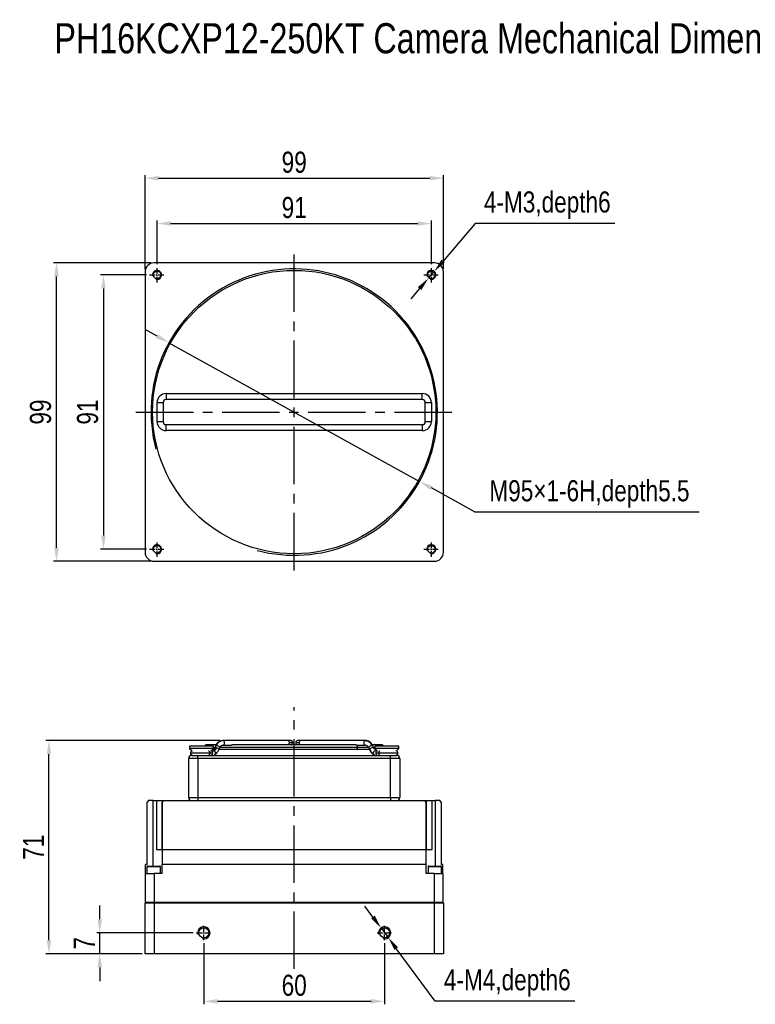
# Model space of a CAD drawing. Header units: millimetres. Extents: x 0 to 14224, y 0 to 1602.
# Tile 1 of 8: x 13692 to 13936, y 1275 to 1602. Entities that reach past the tile are written whole.
import ezdxf

# ---------------------------------------------------------------- set-up
doc = ezdxf.new("R2010")
doc.units = ezdxf.units.MM
doc.linetypes.add('CENTER', pattern=[50.8, 31.75, -6.35, 6.35, -6.35])
doc.linetypes.add('CENTER2', pattern=[28.575, 19.05, -3.175, 3.175, -3.175])
for name, color, linetype, lineweight in [('粗实线', 7, 'Continuous', 50), ('细实线', 3, 'Continuous', 25), ('细点画线', 1, 'CENTER2', 25)]:
    doc.layers.add(name, color=color, linetype=linetype, lineweight=lineweight)
doc.styles.add('iTek', font='txt', dxfattribs={"width": 0.8, "height": 7})
doc.dimstyles.new('iTek', dxfattribs={"dimscale": 0, "dimtxt": 7, "dimasz": 4.5, "dimexe": 1, "dimexo": 1, "dimgap": 1.5, "dimtad": 1, "dimtoh": 1, "dimdsep": 46, "dimtxsty": 'iTek', "dimcen": 4, "dimclrd": 256, "dimclre": 256, "dimclrt": 256, "dimazin": 2, "dimtfac": 1, "dimtmove": 0, "dimatfit": 3, "dimfxl": 1, "dimlwd": -1, "dimlwe": -1, "dimarcsym": 0})

# ---------------------------------------------------------------- blocks, each defined once
blk = doc.blocks.new('*D76')
at = {"layer": 'Defpoints', "color": 0}
for p in [(13828.12, 1534.21), (13737.12, 1519.68), (13828.12, 1519.68), (14172.47, 1430.38), (14187.47, 1430.38), (14187.47, 1402.62)]:
    blk.add_point(p, dxfattribs=at)
at = {"layer": '细实线'}
for p, q in [((13737.12, 1520.68), (13737.12, 1535.21)), ((13828.12, 1520.68), (13828.12, 1535.21)), ((13741.62, 1534.21), (13823.62, 1534.21)), ((14172.47, 1429.38), (14172.47, 1401.62)), ((14187.47, 1429.38), (14187.47, 1401.62)), ((14176.97, 1402.62), (14182.97, 1402.62))]:
    blk.add_line(p, q, dxfattribs=at)
for points in [[(13741.62, 1534.96), (13741.62, 1533.46), (13737.12, 1534.21)], [(13823.62, 1534.96), (13823.62, 1533.46), (13828.12, 1534.21)], [(14176.97, 1403.37), (14176.97, 1401.87), (14172.47, 1402.62)], [(14182.97, 1403.37), (14182.97, 1401.87), (14187.47, 1402.62)]]:
    blk.add_solid(points, dxfattribs=at)
at = {"layer": '细实线', "char_height": 7, "attachment_point": 5, "style": 'iTek'}
for s, insert in [('91', (13782.62, 1539.48)), ('15', (14179.97, 1407.8))]:
    blk.add_mtext(s, dxfattribs=dict(at, insert=insert))
blk = doc.blocks.new('*D77')
at = {"layer": 'Defpoints', "color": 0}
for p in [(13832.12, 1549.25), (13733.12, 1518.18), (13832.12, 1518.18)]:
    blk.add_point(p, dxfattribs=at)
at = {"layer": '细实线'}
for p, q in [((13733.12, 1519.18), (13733.12, 1550.25)), ((13737.62, 1549.25), (13827.62, 1549.25)), ((13832.12, 1519.18), (13832.12, 1550.25))]:
    blk.add_line(p, q, dxfattribs=at)
for points in [[(13737.62, 1550), (13737.62, 1548.5), (13733.12, 1549.25)], [(13827.62, 1550), (13827.62, 1548.5), (13832.12, 1549.25)]]:
    blk.add_solid(points, dxfattribs=at)
at = {"layer": '细实线', "insert": (13782.62, 1554.51), "char_height": 7, "attachment_point": 5, "style": 'iTek'}
blk.add_mtext('99', dxfattribs=at)
blk = doc.blocks.new('*D78')
at = {"layer": 'Defpoints', "color": 0}
for p in [(13734.62, 1517.18), (13719.34, 1426.18), (13734.62, 1426.18)]:
    blk.add_point(p, dxfattribs=at)
at = {"layer": '细实线'}
for p, q in [((13733.62, 1517.18), (13718.34, 1517.18)), ((13719.34, 1512.68), (13719.34, 1430.68)), ((13733.62, 1426.18), (13718.34, 1426.18))]:
    blk.add_line(p, q, dxfattribs=at)
for points in [[(13718.59, 1512.68), (13720.09, 1512.68), (13719.34, 1517.18)], [(13718.59, 1430.68), (13720.09, 1430.68), (13719.34, 1426.18)]]:
    blk.add_solid(points, dxfattribs=at)
at = {"layer": '细实线', "insert": (13714.08, 1471.68), "char_height": 7, "attachment_point": 5, "rotation": 90, "style": 'iTek'}
blk.add_mtext('91', dxfattribs=at)
blk = doc.blocks.new('*D79')
at = {"layer": 'Defpoints', "color": 0}
for p in [(13703.74, 1521.18), (13736.12, 1521.18), (13736.12, 1422.18)]:
    blk.add_point(p, dxfattribs=at)
at = {"layer": '细实线'}
for p, q in [((13735.12, 1521.18), (13702.74, 1521.18)), ((13703.74, 1426.68), (13703.74, 1516.68)), ((13735.12, 1422.18), (13702.74, 1422.18))]:
    blk.add_line(p, q, dxfattribs=at)
for points in [[(13702.99, 1516.68), (13704.49, 1516.68), (13703.74, 1521.18)], [(13702.99, 1426.68), (13704.49, 1426.68), (13703.74, 1422.18)]]:
    blk.add_solid(points, dxfattribs=at)
at = {"layer": '细实线', "insert": (13698.47, 1471.68), "char_height": 7, "attachment_point": 5, "rotation": 90, "style": 'iTek'}
blk.add_mtext('99', dxfattribs=at)
blk = doc.blocks.new('*D80')
at = {"layer": 'Defpoints', "color": 0}
for p in [(13827.14, 1516.04), (13829.1, 1518.31)]:
    blk.add_point(p, dxfattribs=at)
at = {"layer": '细实线'}
for p, q in [((13842.7, 1534.21), (13832.02, 1521.73)), ((13888.97, 1534.21), (13842.7, 1534.21)), ((13827.14, 1516.04), (13829.1, 1518.31)), ((13824.22, 1512.62), (13821.29, 1509.2))]:
    blk.add_line(p, q, dxfattribs=at)
for points in [[(13831.45, 1522.22), (13832.59, 1521.25), (13829.1, 1518.31)], [(13823.65, 1513.11), (13824.79, 1512.13), (13827.14, 1516.04)]]:
    blk.add_solid(points, dxfattribs=at)
at = {"layer": '细实线', "insert": (13866.59, 1540.3), "char_height": 7, "attachment_point": 5, "style": 'iTek'}
blk.add_mtext('4-M3,depth6', dxfattribs=at)
blk = doc.blocks.new('*D81')
at = {"layer": 'Defpoints', "color": 0}
for p in [(13741.06, 1494.67), (13824.18, 1448.68)]:
    blk.add_point(p, dxfattribs=at)
at = {"layer": '细实线'}
for p, q in [((13737.12, 1496.85), (13733.18, 1499.03)), ((13741.06, 1494.67), (13824.18, 1448.68)), ((13842.7, 1438.43), (13828.12, 1446.5)), ((13916.98, 1438.43), (13842.7, 1438.43))]:
    blk.add_line(p, q, dxfattribs=at)
for points in [[(13737.48, 1497.51), (13736.76, 1496.19), (13741.06, 1494.67)], [(13828.48, 1447.16), (13827.76, 1445.84), (13824.18, 1448.68)]]:
    blk.add_solid(points, dxfattribs=at)
at = {"layer": '细实线', "insert": (13880.59, 1444.52), "char_height": 7, "attachment_point": 5, "style": 'iTek'}
blk.add_mtext('M95×1-6H,depth5.5', dxfattribs=at)
blk = doc.blocks.new('*D86')
at = {"layer": 'Defpoints', "color": 0}
for p in [(13752.62, 1296.46), (13812.62, 1296.46), (13812.62, 1276.23)]:
    blk.add_point(p, dxfattribs=at)
at = {"layer": '细实线'}
for p, q in [((13752.62, 1295.46), (13752.62, 1275.23)), ((13812.62, 1295.46), (13812.62, 1275.23)), ((13757.12, 1276.23), (13808.12, 1276.23))]:
    blk.add_line(p, q, dxfattribs=at)
for points in [[(13757.12, 1276.98), (13757.12, 1275.48), (13752.62, 1276.23)], [(13808.12, 1276.98), (13808.12, 1275.48), (13812.62, 1276.23)]]:
    blk.add_solid(points, dxfattribs=at)
at = {"layer": '细实线', "insert": (13782.62, 1281.51), "char_height": 7, "attachment_point": 5, "style": 'iTek'}
blk.add_mtext('60', dxfattribs=at)
blk = doc.blocks.new('*D87')
at = {"layer": 'Defpoints', "color": 0}
for p in [(13718.1, 1298.96), (13750.12, 1298.96), (13733.12, 1291.96)]:
    blk.add_point(p, dxfattribs=at)
at = {"layer": '细实线'}
for p, q in [((13718.1, 1303.46), (13718.1, 1307.96)), ((13749.12, 1298.96), (13717.1, 1298.96)), ((13718.1, 1291.96), (13718.1, 1298.96)), ((13732.12, 1291.96), (13717.1, 1291.96)), ((13718.1, 1287.46), (13718.1, 1282.96))]:
    blk.add_line(p, q, dxfattribs=at)
for points in [[(13717.35, 1303.46), (13718.85, 1303.46), (13718.1, 1298.96)], [(13717.35, 1287.46), (13718.85, 1287.46), (13718.1, 1291.96)]]:
    blk.add_solid(points, dxfattribs=at)
at = {"layer": '细实线', "insert": (13712.98, 1295.46), "char_height": 7, "attachment_point": 5, "rotation": 90, "style": 'iTek'}
blk.add_mtext('7', dxfattribs=at)
blk = doc.blocks.new('*D85')
at = {"layer": 'Defpoints', "color": 0}
for p in [(13701.24, 1362.71), (13758.98, 1362.71), (13733.12, 1291.96)]:
    blk.add_point(p, dxfattribs=at)
at = {"layer": '细实线'}
for p, q in [((13757.98, 1362.71), (13700.24, 1362.71)), ((13701.24, 1296.46), (13701.24, 1358.21)), ((13732.12, 1291.96), (13700.24, 1291.96))]:
    blk.add_line(p, q, dxfattribs=at)
for points in [[(13700.49, 1358.21), (13701.99, 1358.21), (13701.24, 1362.71)], [(13700.49, 1296.46), (13701.99, 1296.46), (13701.24, 1291.96)]]:
    blk.add_solid(points, dxfattribs=at)
at = {"layer": '细实线', "insert": (13696.12, 1327.33), "char_height": 7, "attachment_point": 5, "rotation": 90, "style": 'iTek'}
blk.add_mtext('71', dxfattribs=at)
blk = doc.blocks.new('*D88')
at = {"layer": 'Defpoints', "color": 0}
for p in [(13811.43, 1300.56), (13813.81, 1297.35)]:
    blk.add_point(p, dxfattribs=at)
at = {"layer": '细实线'}
for p, q in [((13808.75, 1304.18), (13806.07, 1307.8)), ((13811.43, 1300.56), (13813.81, 1297.35)), ((13829.44, 1276.23), (13816.49, 1293.73)), ((13875.71, 1276.23), (13829.44, 1276.23))]:
    blk.add_line(p, q, dxfattribs=at)
for points in [[(13809.35, 1304.63), (13808.15, 1303.73), (13811.43, 1300.56)], [(13817.09, 1294.18), (13815.88, 1293.29), (13813.81, 1297.35)]]:
    blk.add_solid(points, dxfattribs=at)
at = {"layer": '细实线', "insert": (13853.32, 1282.32), "char_height": 7, "attachment_point": 5, "style": 'iTek'}
blk.add_mtext('4-M4,depth6', dxfattribs=at)

msp = doc.modelspace()

# ---------------------------------------------------------------- linework, layer by layer
at = {"layer": '粗实线', "lineweight": 30}
for p, q in [((13829.12, 1521.175), (13736.12, 1521.175)), ((13733.12, 1518.175), (13733.12, 1425.175)), ((13832.12, 1425.175), (13832.12, 1518.175)), ((13740.12, 1477.825), (13825.12, 1477.825)), ((13740.12, 1477.825), (13740.12, 1475.825)), ((13825.12, 1475.825), (13825.12, 1477.825)), ((13737.12, 1468.525), (13737.12, 1474.825)), ((13737.12, 1474.825), (13739.12, 1474.825)), ((13739.12, 1474.825), (13739.12, 1468.525)), ((13825.12, 1475.825), (13740.12, 1475.825)), ((13826.12, 1474.825), (13828.12, 1474.825)), ((13826.12, 1468.525), (13826.12, 1474.825)), ((13828.12, 1474.825), (13828.12, 1468.525)), ((13737.12, 1468.525), (13739.12, 1468.525)), ((13740.12, 1465.525), (13740.12, 1467.525)), ((13740.12, 1467.525), (13825.12, 1467.525)), ((13825.12, 1467.525), (13825.12, 1465.525)), ((13826.12, 1468.525), (13828.12, 1468.525)), ((13825.12, 1465.525), (13740.12, 1465.525)), ((13736.12, 1422.175), (13829.12, 1422.175)), ((13780.498, 1362.706), (13758.982, 1362.706)), ((13782.127, 1361.956), (13781.029, 1361.956)), ((13784.211, 1361.956), (13783.112, 1361.956)), ((13806.257, 1362.706), (13784.741, 1362.706)), ((13806.257, 1362.706), (13806.159, 1362.694)), ((13806.568, 1362.681), (13806.159, 1362.693)), ((13747.85, 1360.806), (13747.85, 1360.126)), ((13755.89, 1360.806), (13747.85, 1360.806)), ((13747.85, 1360.126), (13748.719, 1359.257)), ((13755.89, 1360.126), (13747.85, 1360.126)), ((13756.694, 1361.306), (13753.62, 1361.306)), ((13755.069, 1359.306), (13755.89, 1360.126)), ((13755.753, 1359.306), (13755.07, 1359.306)), ((13755.57, 1359.806), (13755.909, 1359.806)), ((13755.753, 1359.306), (13755.99, 1359.265)), ((13755.89, 1360.126), (13755.89, 1360.806)), ((13755.89, 1360.556), (13756.35, 1360.556)), ((13756.565, 1360.995), (13756.236, 1360.323)), ((13757.439, 1359.402), (13757.571, 1359.644)), ((13757.583, 1359.663), (13757.571, 1359.644)), ((13757.583, 1359.663), (13757.912, 1360.335)), ((13757.653, 1359.806), (13803.126, 1359.806)), ((13758.012, 1360.556), (13803.656, 1360.556)), ((13758.982, 1361.206), (13761.849, 1361.206)), ((13802.867, 1361.306), (13762.378, 1361.306)), ((13803.126, 1359.806), (13807.586, 1359.806)), ((13803.39, 1361.206), (13806.257, 1361.206)), ((13803.656, 1360.556), (13807.218, 1360.556)), ((13806.154, 1361.221), (13806.257, 1361.206)), ((13807.327, 1360.335), (13807.656, 1359.663)), ((13807.644, 1359.705), (13808.047, 1359.05)), ((13807.656, 1359.663), (13807.668, 1359.644)), ((13809.003, 1360.323), (13808.675, 1360.995)), ((13808.889, 1360.556), (13809.35, 1360.556)), ((13809.003, 1360.323), (13808.992, 1360.343)), ((13809.011, 1360.304), (13809.003, 1360.323)), ((13809.219, 1359.987), (13809.016, 1360.281)), ((13809.322, 1359.886), (13809.219, 1359.987)), ((13809.35, 1360.806), (13809.35, 1360.126)), ((13817.39, 1360.806), (13809.35, 1360.806)), ((13809.35, 1360.126), (13810.17, 1359.306)), ((13817.39, 1360.126), (13809.35, 1360.126)), ((13809.385, 1359.806), (13809.67, 1359.806)), ((13810.17, 1359.306), (13809.551, 1359.306)), ((13816.52, 1359.257), (13817.39, 1360.126)), ((13817.39, 1360.126), (13817.39, 1360.806)), ((13750.62, 1356.806), (13747.62, 1356.806)), ((13747.62, 1343.806), (13747.62, 1356.806)), ((13754.614, 1358.556), (13748.213, 1358.556)), ((13748.62, 1357.806), (13750.62, 1357.806)), ((13750.62, 1356.806), (13750.62, 1357.806)), ((13750.62, 1357.806), (13814.62, 1357.806)), ((13814.62, 1356.806), (13750.62, 1356.806)), ((13750.62, 1356.806), (13750.62, 1343.806)), ((13809.474, 1357.807), (13809.519, 1357.807)), ((13817.026, 1358.556), (13810.625, 1358.556)), ((13814.62, 1356.806), (13814.62, 1357.806)), ((13814.62, 1357.806), (13816.62, 1357.806)), ((13817.62, 1356.806), (13814.62, 1356.806)), ((13814.62, 1343.806), (13814.62, 1356.806)), ((13817.62, 1356.806), (13817.62, 1343.806)), ((13734.32, 1342.806), (13733.82, 1342.306)), ((13733.82, 1321.606), (13733.82, 1342.306)), ((13735.82, 1342.806), (13734.32, 1342.806)), ((13735.82, 1342.806), (13736.897, 1342.806)), ((13735.82, 1321.106), (13735.82, 1342.806)), ((13736.897, 1342.806), (13736.897, 1326.606)), ((13736.897, 1342.806), (13739.307, 1342.806)), ((13738.804, 1342.306), (13739.307, 1342.806)), ((13738.82, 1342.306), (13738.804, 1342.306)), ((13738.804, 1326.606), (13738.804, 1342.306)), ((13739.32, 1342.806), (13738.82, 1342.306)), ((13738.82, 1342.306), (13738.82, 1326.606)), ((13739.307, 1342.806), (13739.32, 1342.806)), ((13739.32, 1342.806), (13825.92, 1342.806)), ((13747.62, 1343.806), (13750.62, 1343.806)), ((13750.62, 1343.806), (13814.62, 1343.806)), ((13750.62, 1343.806), (13750.62, 1342.806)), ((13814.62, 1343.806), (13817.62, 1343.806)), ((13814.62, 1343.806), (13814.62, 1342.806)), ((13826.42, 1342.306), (13825.92, 1342.806)), ((13825.92, 1342.806), (13825.932, 1342.806)), ((13825.932, 1342.806), (13826.435, 1342.306)), ((13825.932, 1342.806), (13828.342, 1342.806)), ((13826.42, 1326.606), (13826.42, 1342.306)), ((13826.435, 1342.306), (13826.42, 1342.306)), ((13826.435, 1342.306), (13826.435, 1326.606)), ((13828.342, 1326.606), (13828.342, 1342.806)), ((13828.342, 1342.806), (13829.42, 1342.806)), ((13830.92, 1342.806), (13829.42, 1342.806)), ((13829.42, 1342.806), (13829.42, 1321.106)), ((13831.42, 1342.306), (13830.92, 1342.806)), ((13831.42, 1342.306), (13831.42, 1321.606)), ((13736.897, 1326.606), (13738.804, 1326.606)), ((13738.82, 1326.606), (13826.42, 1326.606)), ((13738.82, 1326.606), (13738.82, 1321.606)), ((13826.42, 1321.606), (13826.42, 1326.606)), ((13826.435, 1326.606), (13828.342, 1326.606)), ((13733.82, 1321.606), (13733.32, 1321.606)), ((13733.32, 1318.606), (13733.32, 1321.606)), ((13733.72, 1320.794), (13733.72, 1318.606)), ((13738.22, 1320.794), (13733.72, 1320.794)), ((13734.032, 1321.106), (13737.907, 1321.106)), ((13738.22, 1318.606), (13738.22, 1320.794)), ((13826.42, 1321.606), (13738.82, 1321.606)), ((13738.82, 1318.606), (13738.82, 1321.606)), ((13826.42, 1318.606), (13826.42, 1321.606)), ((13827.02, 1320.794), (13827.02, 1318.606)), ((13831.52, 1320.794), (13827.02, 1320.794)), ((13827.332, 1321.106), (13831.207, 1321.106)), ((13831.92, 1321.606), (13831.42, 1321.606)), ((13831.52, 1318.606), (13831.52, 1320.794)), ((13831.92, 1318.606), (13831.92, 1321.606)), ((13733.32, 1308.956), (13733.32, 1318.606)), ((13733.32, 1318.606), (13736.12, 1318.606)), ((13736.12, 1318.606), (13736.12, 1308.956)), ((13738.82, 1318.606), (13736.12, 1318.606)), ((13829.12, 1318.606), (13826.42, 1318.606)), ((13829.12, 1308.956), (13829.12, 1318.606)), ((13829.12, 1318.606), (13831.92, 1318.606)), ((13831.92, 1318.606), (13831.92, 1308.956)), ((13733.12, 1308.756), (13733.32, 1308.956)), ((13736.12, 1308.756), (13733.12, 1308.756)), ((13733.12, 1291.956), (13733.12, 1308.756)), ((13736.12, 1308.956), (13733.32, 1308.956)), ((13829.12, 1308.956), (13736.12, 1308.956)), ((13736.12, 1308.756), (13736.12, 1308.956)), ((13736.12, 1308.756), (13736.12, 1291.956)), ((13829.12, 1308.756), (13736.12, 1308.756)), ((13831.92, 1308.956), (13829.12, 1308.956)), ((13829.12, 1308.956), (13829.12, 1308.756)), ((13829.12, 1291.956), (13829.12, 1308.756)), ((13832.12, 1308.756), (13829.12, 1308.756)), ((13831.92, 1308.956), (13832.12, 1308.756)), ((13832.12, 1308.756), (13832.12, 1291.956)), ((13736.12, 1291.956), (13733.12, 1291.956)), ((13829.12, 1291.956), (13736.12, 1291.956)), ((13832.12, 1291.956), (13829.12, 1291.956))]:
    msp.add_line(p, q, dxfattribs=at)
at = {"layer": '粗实线', "lineweight": 30, "flags": 128}
for points in [[(13758.982, 1362.706), (13758.663, 1362.679), (13758.609, 1362.669)], [(13758.982, 1361.206), (13759.185, 1361.264), (13759.357, 1361.426), (13759.472, 1361.669), (13759.512, 1361.956), (13759.472, 1362.243), (13759.357, 1362.487), (13759.185, 1362.649), (13758.982, 1362.706)], [(13806.159, 1362.694), (13806.054, 1362.649), (13805.882, 1362.487), (13805.767, 1362.243), (13805.727, 1361.956), (13805.767, 1361.669), (13805.882, 1361.426), (13806.054, 1361.264), (13806.154, 1361.221)], [(13806.257, 1362.706), (13806.576, 1362.679), (13806.759, 1362.639)], [(13806.51, 1362.689), (13806.576, 1362.679), (13806.63, 1362.669)], [(13756.857, 1360.343), (13756.599, 1360.41), (13756.388, 1360.414), (13756.257, 1360.354), (13756.238, 1360.327)], [(13756.565, 1360.995), (13756.632, 1361.059), (13756.802, 1361.092)], [(13756.802, 1361.092), (13757.038, 1361.059), (13757.305, 1360.967), (13757.561, 1360.828), (13757.768, 1360.665), (13757.895, 1360.501), (13757.921, 1360.363), (13757.912, 1360.335)], [(13757.583, 1359.664), (13757.594, 1359.748), (13757.522, 1359.9), (13757.356, 1360.067), (13757.123, 1360.222), (13756.857, 1360.343)], [(13807.327, 1360.335), (13807.318, 1360.363), (13807.344, 1360.501), (13807.471, 1360.665), (13807.678, 1360.828), (13807.934, 1360.967), (13808.201, 1361.059), (13808.437, 1361.092)], [(13808.992, 1360.343), (13808.871, 1360.41), (13808.668, 1360.414), (13808.414, 1360.354), (13808.147, 1360.239), (13807.907, 1360.086), (13807.732, 1359.92), (13807.649, 1359.764), (13807.656, 1359.663)], [(13808.437, 1361.092), (13808.607, 1361.059), (13808.675, 1360.995)], [(13808.992, 1360.343), (13809.128, 1360.109), (13809.207, 1360.002)]]:
    msp.add_lwpolyline(points, dxfattribs=at)
at = {"layer": '粗实线', "lineweight": 30}
for centre, radius in [((13782.62, 1471.675), 47), ((13737.12, 1517.175), 1.25), ((13828.12, 1517.175), 1.25), ((13737.12, 1426.175), 1.25), ((13828.12, 1426.175), 1.25), ((13752.62, 1298.956), 1.65), ((13812.62, 1298.956), 1.65)]:
    msp.add_circle(centre, radius, dxfattribs=at)
for centre, radius, start, end in [((13736.12, 1518.175), 3, 90, 180), ((13829.12, 1518.175), 3, 0, 90), ((13740.12, 1474.825), 3, 90, 180), ((13825.12, 1474.825), 3, 0, 90), ((13740.12, 1474.825), 1, 90, 180), ((13825.12, 1474.825), 1, 0, 90), ((13740.12, 1468.525), 3, 180, 270), ((13740.12, 1468.525), 1, 180, 270), ((13825.12, 1468.525), 3, 270, 0), ((13825.12, 1468.525), 1, 270, 0), ((13736.12, 1425.175), 3, 180, 270), ((13829.12, 1425.175), 3, 270, 0), ((13759.345, 1360.003), 2.766, 105.43832, 156.81032), ((13780.366, 1362.05), 0.67, 351.95059, 78.57836), ((13780.2, 1361.916), 0.829, 312.72003, 2.80519), ((13784.873, 1362.05), 0.67, 101.42164, 188.04941), ((13785.039, 1361.916), 0.829, 177.19481, 227.27997), ((13805.894, 1360.003), 2.766, 23.18968, 74.56168), ((13754.844, 1358.568), 0.741, 359.139, 79.53824), ((13754.517, 1361.222), 1.947, 288.68527, 313.3657), ((13755.731, 1358.559), 0.753, 271.70287, 69.83198), ((13755.092, 1360.876), 1.844, 299.15382, 343.1988), ((13810.491, 1361.028), 3.144, 206.1285, 238.68785), ((13809.564, 1358.569), 0.738, 91.01003, 180.97605), ((13810.395, 1358.568), 0.741, 100.46176, 180.861), ((13748.62, 1356.806), 1, 90, 180), ((13754.847, 1358.544), 0.738, 271.47735, 0.96995), ((13809.564, 1358.544), 0.738, 179.02423, 268.98998), ((13810.387, 1358.54), 0.733, 178.69463, 269.33945), ((13816.62, 1356.806), 1, 0, 90), ((13748.62, 1343.806), 1, 180, 270), ((13816.62, 1343.806), 1, 270, 0), ((13734.032, 1320.794), 0.313, 90, 180), ((13737.907, 1320.794), 0.313, 0, 90), ((13827.332, 1320.794), 0.313, 90, 180), ((13831.207, 1320.794), 0.313, 0, 90)]:
    msp.add_arc(centre, radius, start, end, dxfattribs=at)
for points, knots in [([(13758.671, 1362.681), (13758.428, 1362.623), (13757.957, 1362.512), (13757.356, 1362.088), (13756.886, 1361.58), (13756.668, 1361.182), (13756.565, 1360.995)], [0, 0, 0, 0, 0.2818727, 0.5468744, 0.7874073, 1, 1, 1, 1]), ([(13781.377, 1362.706), (13781.365, 1362.706), (13781.34, 1362.706), (13781.149, 1362.706), (13780.873, 1362.706), (13780.621, 1362.706), (13780.498, 1362.706)], [0, 0, 0, 0, 0.2627182, 0.5199775, 0.7669678, 1, 1, 1, 1]), ([(13782.127, 1361.956), (13782.117, 1362.052), (13782.101, 1362.199), (13782.005, 1362.375), (13781.907, 1362.495), (13781.786, 1362.591), (13781.613, 1362.682), (13781.47, 1362.697), (13781.377, 1362.706)], [0, 0, 0, 0, 0.2433506, 0.3733845, 0.5054039, 0.6366342, 0.7643943, 1, 1, 1, 1]), ([(13781.745, 1361.306), (13781.758, 1361.313), (13781.816, 1361.341), (13781.906, 1361.419), (13782.005, 1361.537), (13782.101, 1361.714), (13782.116, 1361.861), (13782.127, 1361.956)], [0, 0, 0, 0, 0.053109, 0.2482921, 0.4446488, 0.6380523, 1, 1, 1, 1]), ([(13783.862, 1362.706), (13783.769, 1362.697), (13783.626, 1362.682), (13783.453, 1362.591), (13783.332, 1362.495), (13783.234, 1362.375), (13783.138, 1362.199), (13783.123, 1362.052), (13783.112, 1361.956)], [0, 0, 0, 0, 0.2356057, 0.3633658, 0.4945961, 0.6266155, 0.7566494, 1, 1, 1, 1]), ([(13783.112, 1361.956), (13783.123, 1361.861), (13783.138, 1361.714), (13783.234, 1361.537), (13783.333, 1361.419), (13783.423, 1361.341), (13783.482, 1361.313), (13783.494, 1361.306)], [0, 0, 0, 0, 0.3619477, 0.5553512, 0.7517079, 0.946891, 1, 1, 1, 1]), ([(13784.741, 1362.706), (13784.618, 1362.706), (13784.366, 1362.706), (13784.09, 1362.706), (13783.899, 1362.706), (13783.874, 1362.706), (13783.862, 1362.706)], [0, 0, 0, 0, 0.2330322, 0.4800225, 0.7372818, 1, 1, 1, 1]), ([(13808.674, 1360.995), (13808.572, 1361.182), (13808.353, 1361.58), (13807.883, 1362.088), (13807.282, 1362.512), (13806.811, 1362.623), (13806.568, 1362.681)], [0, 0, 0, 0, 0.2125927, 0.4531256, 0.7181273, 1, 1, 1, 1]), ([(13748.719, 1359.257), (13748.703, 1359.254), (13748.58, 1359.233), (13748.392, 1359.069), (13748.221, 1358.794), (13748.218, 1358.582), (13748.216, 1358.482)], [0, 0, 0, 0, 0.0484491, 0.3749905, 0.7015336, 1, 1, 1, 1]), ([(13748.216, 1358.631), (13748.218, 1358.531), (13748.222, 1358.321), (13748.39, 1358.038), (13748.654, 1357.843), (13748.863, 1357.818), (13748.963, 1357.806)], [0, 0, 0, 0, 0.2387697, 0.4999977, 0.7612288, 1, 1, 1, 1]), ([(13753.62, 1361.306), (13753.52, 1361.295), (13753.313, 1361.27), (13753.048, 1361.084), (13752.961, 1360.896), (13752.919, 1360.806)], [0, 0, 0, 0, 0.3252506, 0.6810907, 1, 1, 1, 1]), ([(13754.21, 1359.271), (13754.237, 1359.265), (13754.34, 1359.242), (13754.48, 1359.079), (13754.594, 1358.83), (13754.608, 1358.645), (13754.614, 1358.556)], [0, 0, 0, 0, 0.1169536, 0.4455011, 0.7323375, 1, 1, 1, 1]), ([(13755.835, 1359.806), (13755.798, 1359.77), (13755.665, 1359.634), (13755.443, 1359.503), (13755.248, 1359.445), (13755.191, 1359.428)], [0, 0, 0, 0, 0.2074639, 0.7707364, 1, 1, 1, 1]), ([(13756.235, 1360.322), (13756.127, 1360.114), (13755.922, 1359.719), (13755.69, 1359.395), (13755.667, 1359.34), (13755.656, 1359.315)], [0, 0, 0, 0, 0.3783793, 0.7180581, 1, 1, 1, 1]), ([(13755.765, 1357.807), (13755.9, 1357.827), (13756.206, 1357.872), (13756.632, 1358.201), (13757.111, 1358.774), (13757.421, 1359.358), (13757.583, 1359.664)], [0, 0, 0, 0, 0.1843332, 0.4181049, 0.695048, 1, 1, 1, 1]), ([(13757.911, 1360.334), (13758.053, 1360.563), (13758.28, 1360.929), (13758.707, 1361.19), (13758.953, 1361.209), (13759.08, 1361.219)], [0, 0, 0, 0, 0.4439356, 0.7124739, 1, 1, 1, 1]), ([(13762.38, 1361.305), (13762.377, 1361.306), (13762.349, 1361.309), (13762.269, 1361.296), (13762.153, 1361.268), (13762.032, 1361.234), (13761.927, 1361.21), (13761.873, 1361.208), (13761.849, 1361.206)], [0, 0, 0, 0, 0.0260688, 0.2318647, 0.4392369, 0.6423432, 0.8421217, 1, 1, 1, 1]), ([(13803.39, 1361.206), (13803.359, 1361.208), (13803.295, 1361.213), (13803.178, 1361.241), (13803.059, 1361.275), (13802.946, 1361.301), (13802.86, 1361.31), (13802.826, 1361.303), (13802.814, 1361.3)], [0, 0, 0, 0, 0.1813542, 0.3627945, 0.5419625, 0.7201179, 0.9018147, 1, 1, 1, 1]), ([(13803.107, 1359.812), (13803.113, 1359.81), (13803.188, 1359.787), (13803.345, 1359.857), (13803.522, 1360.027), (13803.636, 1360.284), (13803.649, 1360.468), (13803.656, 1360.556)], [0, 0, 0, 0, 0.022393, 0.2704837, 0.5419107, 0.7788742, 1, 1, 1, 1]), ([(13803.656, 1360.556), (13803.649, 1360.645), (13803.636, 1360.828), (13803.535, 1361.061), (13803.435, 1361.161), (13803.39, 1361.206)], [0, 0, 0, 0, 0.3384123, 0.7010666, 1, 1, 1, 1]), ([(13806.159, 1361.219), (13806.286, 1361.209), (13806.532, 1361.19), (13806.959, 1360.929), (13807.186, 1360.563), (13807.328, 1360.334)], [0, 0, 0, 0, 0.2875261, 0.5560644, 1, 1, 1, 1]), ([(13807.656, 1359.664), (13807.8, 1359.389), (13808.084, 1358.849), (13808.542, 1358.267), (13808.997, 1357.886), (13809.321, 1357.832), (13809.474, 1357.807)], [0, 0, 0, 0, 0.27339248, 0.53773697, 0.7823969, 1, 1, 1, 1]), ([(13812.32, 1360.806), (13812.278, 1360.896), (13812.19, 1361.084), (13811.932, 1361.269), (13810.898, 1361.393), (13811.869, 1361.27), (13811.22, 1361.316), (13810.894, 1361.304), (13810.267, 1361.307), (13809.51, 1361.306), (13808.883, 1361.306), (13808.538, 1361.306), (13808.528, 1361.306)], [0, 0, 0, 0, 0.0201928, 0.042724, 0.0633183, 0.2186731, 0.374028, 0.5293829, 0.6847379, 0.8400928, 0.9954478, 1, 1, 1, 1]), ([(13810.048, 1359.428), (13809.991, 1359.445), (13809.796, 1359.502), (13809.543, 1359.657), (13809.384, 1359.822), (13809.322, 1359.886)], [0, 0, 0, 0, 0.198656, 0.6867262, 1, 1, 1, 1]), ([(13811.029, 1359.271), (13811.002, 1359.265), (13810.899, 1359.242), (13810.759, 1359.079), (13810.645, 1358.83), (13810.631, 1358.645), (13810.625, 1358.556)], [0, 0, 0, 0, 0.1169536, 0.4455011, 0.7323375, 1, 1, 1, 1]), ([(13816.276, 1357.806), (13816.376, 1357.818), (13816.585, 1357.843), (13816.849, 1358.038), (13817.017, 1358.321), (13817.021, 1358.531), (13817.023, 1358.631)], [0, 0, 0, 0, 0.2387712, 0.5000023, 0.7612303, 1, 1, 1, 1]), ([(13817.023, 1358.482), (13817.021, 1358.582), (13817.018, 1358.794), (13816.847, 1359.069), (13816.659, 1359.233), (13816.536, 1359.254), (13816.52, 1359.257)], [0, 0, 0, 0, 0.2984664, 0.6250095, 0.9515509, 1, 1, 1, 1]), ([(13754.614, 1358.556), (13754.608, 1358.468), (13754.594, 1358.284), (13754.481, 1358.027), (13754.303, 1357.857), (13754.147, 1357.787), (13754.072, 1357.81), (13754.067, 1357.811)], [0, 0, 0, 0, 0.2214706, 0.4588035, 0.7306536, 0.9791311, 1, 1, 1, 1]), ([(13755.585, 1358.556), (13755.463, 1358.556), (13755.244, 1358.556), (13754.807, 1358.556), (13754.614, 1358.556)], [0, 0, 0, 0, 0.5599999, 1, 1, 1, 1]), ([(13810.625, 1358.556), (13810.384, 1358.556), (13809.953, 1358.556), (13809.745, 1358.556), (13809.654, 1358.556)], [0, 0, 0, 0, 0.5599994, 1, 1, 1, 1]), ([(13810.625, 1358.556), (13810.631, 1358.468), (13810.645, 1358.284), (13810.758, 1358.027), (13810.936, 1357.858), (13811.089, 1357.787), (13811.159, 1357.808), (13811.161, 1357.808)], [0, 0, 0, 0, 0.2244449, 0.4649652, 0.7404663, 0.9922808, 1, 1, 1, 1])]:
    msp.add_open_spline(points, degree=3, knots=knots, dxfattribs=at)
at = {"layer": '细实线'}
for centre, radius in [((13782.62, 1471.675), 47.5), ((13737.12, 1517.175), 1.5), ((13828.12, 1517.175), 1.5), ((13737.12, 1426.175), 1.5), ((13828.12, 1426.175), 1.5), ((13752.62, 1298.956), 2), ((13812.62, 1298.956), 2)]:
    msp.add_arc(centre, radius, 255, 195, dxfattribs=at)
at = {"layer": '细点画线'}
for p, q in [((13782.62, 1419.175), (13782.62, 1524.175)), ((13730.12, 1471.675), (13835.12, 1471.675)), ((13782.62, 1286.956), (13782.62, 1373.806))]:
    msp.add_line(p, q, dxfattribs=at)
at = {"layer": '细点画线', "ltscale": 0.1}
for p, q in [((13737.12, 1514.675), (13737.12, 1519.675)), ((13828.12, 1514.675), (13828.12, 1519.675)), ((13734.62, 1517.175), (13739.62, 1517.175)), ((13825.62, 1517.175), (13830.62, 1517.175)), ((13737.12, 1423.675), (13737.12, 1428.675)), ((13828.12, 1423.675), (13828.12, 1428.675)), ((13734.62, 1426.175), (13739.62, 1426.175)), ((13825.62, 1426.175), (13830.62, 1426.175)), ((13752.62, 1296.456), (13752.62, 1301.456)), ((13812.62, 1296.456), (13812.62, 1301.456)), ((13750.12, 1298.956), (13755.12, 1298.956)), ((13810.12, 1298.956), (13815.12, 1298.956))]:
    msp.add_line(p, q, dxfattribs=at)

# ---------------------------------------------------------------- texts
at = {"layer": '细实线', "color": 1, "linetype": 'CENTER', "insert": (13703.062, 1600.662), "char_height": 10, "width": 387.27601, "attachment_point": 1, "style": 'iTek'}
msp.add_mtext('{\\C0;PH16KCXP12-250KT Camera Mechanical Dimensions(in mm)}', dxfattribs=at)

# ---------------------------------------------------------------- dimensions: what is measured, and where the dimension line sits
at = {"layer": '细实线'}
for base, p1, p2, picture, middle in [((13832.12, 1549.248), (13733.12, 1518.175), (13832.12, 1518.175), '*D77', (13782.62, 1549.248)), ((13828.12, 1534.211), (13737.12, 1519.675), (13828.12, 1519.675), '*D76', (13782.62, 1534.211)), ((14187.472, 1402.621), (14172.472, 1430.375), (14187.472, 1430.375), '*D76', (14179.972, 1402.621))]:
    dim = msp.add_linear_dim(base=base, p1=p1, p2=p2, dimstyle='iTek', override={"dimscale": 1}, dxfattribs=at)
    dim.commit()
    dim.dimension.update_dxf_attribs({"geometry": picture, "text_midpoint": middle, "dimtype": 160})
for p1, p2, override, picture, middle in [((13827.144, 1516.036), (13829.095, 1518.315), {"dimscale": 1, "dimpost": '4-M<>,depth6'}, '*D80', (13866.588, 1534.211)), ((13741.058, 1494.672), (13824.181, 1448.678), {"dimscale": 1, "dimpost": 'M<>×1-6H,depth5.5'}, '*D81', (13880.592, 1438.429)), ((13811.43, 1300.564), (13813.809, 1297.349), {"dimscale": 1, "dimpost": '4-M<>,depth6'}, '*D88', (13853.325, 1276.233))]:
    dim = msp.add_diameter_dim_2p(p1=p1, p2=p2, dimstyle='iTek', override=override, dxfattribs=at)
    dim.commit()
    dim.dimension.update_dxf_attribs({"geometry": picture, "text_midpoint": middle, "dimtype": 163})
for base, p1, p2, picture, middle in [((13703.738, 1521.175), (13736.12, 1422.175), (13736.12, 1521.175), '*D79', (13703.738, 1471.675)), ((13719.344, 1426.175), (13734.62, 1517.175), (13734.62, 1426.175), '*D78', (13719.344, 1471.675)), ((13718.097, 1298.956), (13733.12, 1291.956), (13750.12, 1298.956), '*D87', (13718.097, 1295.456))]:
    dim = msp.add_linear_dim(base=base, p1=p1, p2=p2, angle=90, dimstyle='iTek', override={"dimscale": 1}, dxfattribs=at)
    dim.commit()
    dim.dimension.update_dxf_attribs({"geometry": picture, "text_midpoint": middle, "dimtype": 160})
dim = msp.add_linear_dim(base=(13701.239, 1362.706), p1=(13733.12, 1291.956), p2=(13758.982, 1362.706), angle=90, dimstyle='iTek', override={"dimscale": 1, "dimdec": 0}, dxfattribs=at)
dim.commit()
dim.dimension.update_dxf_attribs({"geometry": '*D85', "text_midpoint": (13696.123, 1327.331)})
dim = msp.add_linear_dim(base=(13812.62, 1276.233), p1=(13752.62, 1296.456), p2=(13812.62, 1296.456), dimstyle='iTek', override={"dimscale": 1}, dxfattribs=at)
dim.commit()
dim.dimension.update_dxf_attribs({"geometry": '*D86', "text_midpoint": (13782.62, 1281.509)})

doc.saveas('drawing.dxf')
